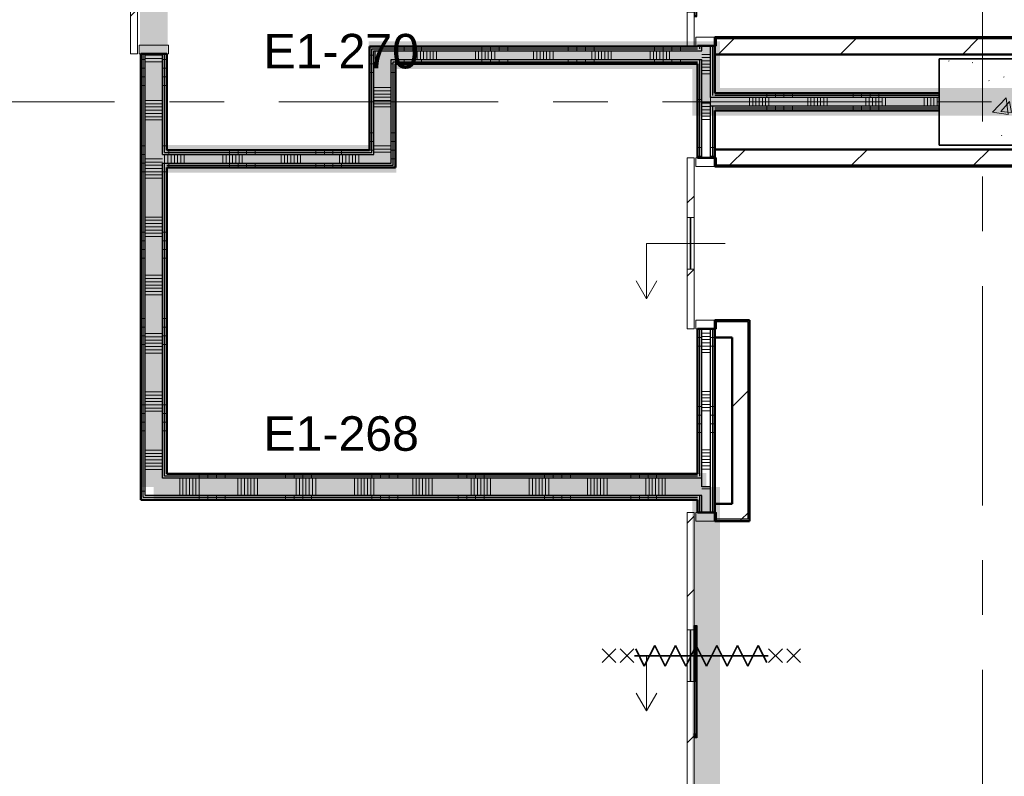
# Model space of a CAD drawing. Extents: x -3204 to 54657, y -2294 to 61632.
# Tile 7 of 65: x 10023 to 15727, y 11693 to 16076. Entities that reach past the tile are written whole.
import ezdxf

# ---------------------------------------------------------------- set-up
doc = ezdxf.new("R2010")
doc.units = 0
doc.header["$LTSCALE"] = 100
doc.linetypes.add('SCHEIDING_BRANDWEREND60', pattern=[3.2, 0.8, -1.6, 0.8])
doc.linetypes.add('stramien', pattern=[22.225, 12.7, -3.175, 3.175, -3.175])
for name, color, linetype, lineweight in [('00---0--FM-RUIMTENR', 7, 'Continuous', 18), ('BA20----_WANDEN', 14, 'Continuous', 50), ('BL$1A---_ALGEMEEN', 7, 'Continuous', 18), ('BL$7A---_STRAMIEN', 7, 'Continuous', 18), ('BL20----_WANDEN', 7, 'Continuous', 25), ('BL28----_CONSTRUCTIES', 4, 'Continuous', 18), ('BL30----_BRANDSYMBOLEN', 14, 'Continuous', 35), ('BL30----_KOZIJNEN', 14, 'Continuous', 25), ('BL40----_BRANDWERENDESCHEIDING_60MIN', 84, 'SCHEIDING_BRANDWEREND60', 158)]:
    doc.layers.add(name, color=color, linetype=linetype, lineweight=lineweight)
doc.styles.add('Arial', font='arial.ttf', dxfattribs={"height": 200})
pattern_1 = [(180, (10875, 15695), (-3e-12, -500), []), (180, (10875, 15745), (-3e-12, -500), []), (180, (10875, 15795), (-3e-12, -500), []), (180, (10875, 15845), (-3e-12, -500), [])]
pattern_2 = [(270, (12212.5, 13445), (500, -2e-12), []), (270, (12162.5, 13445), (500, -2e-12), []), (270, (12112.5, 13445), (500, -2e-12), []), (270, (12062.5, 13445), (500, -2e-12), [])]
pattern_3 = [(90, (13200, 15820), (-500, 2e-12), []), (90, (13250, 15820), (-500, 2e-12), []), (90, (13300, 15820), (-500, 2e-12), []), (90, (13350, 15820), (-500, 2e-12), [])]
pattern_4 = [(90, (11737.5, 15220), (-500, -2e-12), []), (90, (11787.5, 15220), (-500, -2e-12), []), (90, (11837.5, 15220), (-500, -2e-12), []), (90, (11887.5, 15220), (-500, -2e-12), [])]
pattern_5 = [(180, (12200, 15770), (3e-12, -500), []), (180, (12200, 15820), (3e-12, -500), []), (180, (12200, 15870), (3e-12, -500), []), (180, (12200, 15920), (3e-12, -500), [])]
pattern_6 = [(270, (14500, 15650), (500, 2e-12), []), (270, (14450, 15650), (500, 2e-12), []), (270, (14400, 15650), (500, 2e-12), []), (270, (14350, 15650), (500, 2e-12), [])]
pattern_7 = [(45, (8878.4, 12805.1), (-353.553, 353.553), [])]
pattern_8 = [(135, (-88.08, -5121.6), (-212.132, -212.132), [])]
pattern_9 = [(315, (-3289.92, 5121.6), (212.132, 212.132), [])]
pattern_10 = [(180, (14050, 11870), (-2e-12, -500), []), (180, (14050, 11920), (-2e-12, -500), []), (180, (14050, 11970), (-2e-12, -500), []), (180, (14050, 12020), (-2e-12, -500), [])]
pattern_11 = [(180, (14050, 15962.5), (1e-12, -500), []), (180, (14050, 16012.5), (1e-12, -500), []), (180, (14050, 16062.5), (1e-12, -500), []), (180, (14050, 16112.5), (1e-12, -500), [])]
pattern_12 = [(180, (14050, 14685), (-2e-12, -500), []), (180, (14050, 14735), (-2e-12, -500), []), (180, (14050, 14785), (-2e-12, -500), []), (180, (14050, 14835), (-2e-12, -500), [])]

# ---------------------------------------------------------------- blocks, each defined once
blk = doc.blocks.new('28_CL_beton - kolom - Betonkolom 500x500-V16-1')
at = {"layer": 'BL28----_CONSTRUCTIES'}
h = blk.add_hatch(dxfattribs=at)
h.set_pattern_fill('FP_18', color=256, style=0, pattern_type=2)
h.set_pattern_definition([(50, (-6721.6, -2794.9), (728.737, -63.756), [76.2, -838.2]), (355, (-6721.6, -2794.9), (-140.97, 764.23), [60.96, -670.56]), (100.451, (-6660.9, -2800.2), (587.77, 700.47), [64.76, -712.36]), (46.184, (-6721.6, -2591.7), (1084.32, -168.17), [114.3, -1257.3]), (96.636, (-6631.2, -2605.7), (949.61, 989.71), [97.14, -1068.54]), (351.184, (-6721.6, -2591.7), (949.62, 989.7), [91.44, -1005.84]), (21, (-6620, -2642.5), (606.46, -409.06), [76.2, -838.2]), (326, (-6620, -2642.5), (247.21, 736.75), [60.96, -670.56]), (71.451, (-6569.46, -2676.6), (853.67, 327.685), [64.76, -712.36]), (37.5, (-6721.6, -2794.92), (12.355, 338.22), [3.353, -659.08, 3.353, -677.367, -673.1]), (37.5, (-6721.6, -2794.92), (12.355, 338.22), [-1343.152, 3.353, -669.747]), (7.5, (-6721.6, -2794.92), (267.279, 400.722), [3.353, -384.76, 3.353, -643.84, -256.54]), (7.5, (-6721.6, -2794.92), (267.279, 400.722), [-1035.304, 3.353, -253.187]), (327.5, (-6948.16, -2794.92), (542.363, -22.915), [3.353, -250.647, 3.353, -789.127, -1051.56]), (327.5, (-6948.16, -2794.92), (542.363, -22.915), [-1046.48, 3.353, -1048.207]), (317.5, (-7049.77, -2794.9), (592.517, 101.707), [3.353, -326.847, 3.353, -522.935, -746.76]), (317.5, (-7049.77, -2794.9), (592.517, 101.707), [-856.49, 3.353, -743.407])])
h.paths.add_polyline_path([(250, -250), (250, 250), (-250, 250), (-250, -250)], flags=0)
at = {"layer": 'BL28----_CONSTRUCTIES', "lineweight": 35}
for p, q in [((250, 250), (-250, 250)), ((-250, 250), (-250, -250)), ((250, -250), (250, 250)), ((-250, -250), (250, -250))]:
    blk.add_line(p, q, dxfattribs=at)
blk = doc.blocks.new('32_DR_AMC_s_enkele schuifdeur_V3 - 1060x2360_wbdbo60-V171-1')
at = {"layer": 'BL30----_BRANDSYMBOLEN', "lineweight": 18}
h = blk.add_hatch(dxfattribs=at)
h.set_pattern_fill('FP_728', color=256, style=0, pattern_type=2)
h.set_pattern_definition([(315, (-3278.92, 1921.6), (212.132, 212.132), [])])
h.paths.add_polyline_path([(-205, 135), (-205, 95), (175, 95), (175, 135)], flags=0)
h.paths.add_polyline_path([(475, 135), (475, 95), (855, 95), (855, 135)], flags=0)
at = {"layer": 'BL$1A---_ALGEMEEN'}
for p, q in [((645, 371), (541.1, 431)), ((325, -84.9), (325, 371)), ((325, 371), (645, 371)), ((645, 371), (541.1, 311))]:
    blk.add_line(p, q, dxfattribs=at)
at = {"layer": 'BL30----_BRANDSYMBOLEN'}
for p, q in [((285, 603.6), (365, 523.6)), ((365, 603.6), (285, 523.6)), ((365, 498.7), (285, 418.6)), ((285, 498.7), (365, 418.6)), ((385, 358.6), (285, 408.6)), ((325, 416.3), (325, -358.7)), ((325, 416.3), (325, -358.7)), ((265, 298.6), (385, 358.6)), ((385, 238.6), (265, 298.6)), ((265, 178.6), (385, 238.6)), ((385, 118.6), (265, 178.6)), ((265, 58.6), (385, 118.6)), ((385, -1.4), (265, 58.6)), ((265, -61.4), (385, -1.4)), ((385, -121.4), (265, -61.4)), ((265, -181.4), (385, -121.4)), ((385, -241.4), (265, -181.4)), ((265, -301.4), (385, -241.4)), ((365, -351.4), (265, -301.4)), ((285, -361.4), (365, -441.4)), ((365, -361.4), (285, -441.4)), ((285, -466.4), (365, -546.4)), ((365, -466.4), (285, -546.4))]:
    blk.add_line(p, q, dxfattribs=at)
at = {"layer": 'BL30----_KOZIJNEN', "lineweight": 18}
for p, q in [((175, 135), (-205, 135)), ((-205, 135), (-205, 95)), ((175, 95), (175, 135)), ((175, 135), (475, 135)), ((475, 118), (175, 118)), ((175, 118), (175, 115)), ((175, 115), (475, 115)), ((855, 135), (475, 135)), ((475, 135), (475, 95)), ((475, 115), (475, 118)), ((855, 95), (855, 135)), ((-205, 95), (175, 95)), ((-205, 85), (-205, -85)), ((-155, 85), (-205, 85)), ((-155, -85), (-155, 85)), ((475, 95), (175, 95)), ((475, 95), (855, 95)), ((855, 85), (805, 85)), ((805, 85), (805, -85)), ((855, -85), (855, 85)), ((-205, -85), (-155, -85)), ((805, -85), (855, -85))]:
    blk.add_line(p, q, dxfattribs=at)
blk = doc.blocks.new('32_DR_AMC_s_enkele schuifdeur_V1 - 1660x2360_wbdbo60-V176-1')
at = {"layer": 'BL30----_BRANDSYMBOLEN', "lineweight": 18}
h = blk.add_hatch(dxfattribs=at)
h.set_pattern_fill('FP_736', color=256, style=0, pattern_type=2)
h.set_pattern_definition(pattern_8)
h.paths.add_polyline_path([(1155, -70), (475, -70), (475, -110), (1155, -110)], flags=0)
h.paths.add_polyline_path([(175, -110), (175, -70), (-505, -70), (-505, -110), (-170.8, -110)], flags=0)
at = {"layer": 'BL30----_KOZIJNEN', "lineweight": 18}
h = blk.add_hatch(dxfattribs=at)
h.set_pattern_fill('FP_736', color=256, style=0, pattern_type=2)
h.set_pattern_definition(pattern_8)
h.paths.add_polyline_path([(797, -58), (475, -58), (475, -67), (797, -67)], flags=0)
at = {"layer": 'BL$1A---_ALGEMEEN'}
for p, q in [((325, 109.9), (325, -346)), ((645, -346), (541.1, -286)), ((325, -346), (645, -346)), ((645, -346), (541.1, -406))]:
    blk.add_line(p, q, dxfattribs=at)
at = {"layer": 'BL30----_BRANDSYMBOLEN'}
for p, q in [((285, 466.4), (365, 546.4)), ((365, 466.4), (285, 546.4)), ((285, 361.4), (365, 441.4)), ((365, 361.4), (285, 441.4)), ((365, 351.4), (265, 301.4)), ((325, -416.3), (325, 358.7)), ((325, -416.3), (325, 358.7)), ((265, 301.4), (385, 241.4)), ((385, 241.4), (265, 181.4)), ((265, 181.4), (385, 121.4)), ((385, 121.4), (265, 61.4)), ((265, 61.4), (385, 1.4)), ((385, 1.4), (265, -58.6)), ((265, -58.6), (385, -118.6)), ((385, -118.6), (265, -178.6)), ((265, -178.6), (385, -238.6)), ((385, -238.6), (265, -298.6)), ((265, -298.6), (385, -358.6)), ((385, -358.6), (285, -408.6)), ((365, -498.7), (285, -418.6)), ((285, -498.7), (365, -418.6)), ((285, -603.6), (365, -523.6)), ((365, -603.6), (285, -523.6))]:
    blk.add_line(p, q, dxfattribs=at)
at = {"layer": 'BL30----_KOZIJNEN', "lineweight": 18}
for p, q in [((-505, 60), (-455, 60)), ((-505, -60), (-505, 60)), ((-455, 60), (-455, -60)), ((1105, 60), (1155, 60)), ((1105, -60), (1105, 60)), ((1155, 60), (1155, -60)), ((-455, -60), (-505, -60)), ((-505, -70), (175, -70)), ((-505, -110), (-505, -70)), ((175, -110), (-505, -110)), ((175, -70), (175, -110)), ((475, -70), (175, -70)), ((175, -93), (175, -90)), ((175, -90), (475, -90)), ((475, -93), (175, -93)), ((175, -110), (475, -110)), ((475, -67), (475, -58)), ((475, -58), (797, -58)), ((797, -67), (475, -67)), ((475, -70), (1155, -70)), ((475, -110), (475, -70)), ((475, -90), (475, -93)), ((1155, -110), (475, -110)), ((797, -58), (797, -67)), ((1155, -60), (1105, -60)), ((1155, -70), (1155, -110))]:
    blk.add_line(p, q, dxfattribs=at)
at = {"layer": 'BL30----_KOZIJNEN'}
for p, q in [((150, -55), (165, -55)), ((150, -70), (150, -55)), ((165, -55), (165, -58)), ((165, -55), (785, -55)), ((785, -55), (800, -55)), ((785, -58), (785, -55)), ((800, -55), (800, -70)), ((175, -70), (150, -70)), ((153, -58), (153, -67)), ((165, -58), (153, -58)), ((153, -67), (175, -67)), ((475, -58), (165, -58)), ((175, -67), (175, -70)), ((175, -67), (475, -67)), ((475, -70), (175, -70)), ((775, -67), (797, -67)), ((775, -70), (775, -67)), ((800, -70), (775, -70)), ((797, -58), (785, -58)), ((797, -67), (797, -58))]:
    blk.add_line(p, q, dxfattribs=at)
blk = doc.blocks.new('32_DR_AMC_s_enkele schuifdeur_V2 - 990x2360-V182-1')
at = {"layer": 'BL30----_BRANDSYMBOLEN', "lineweight": 18}
h = blk.add_hatch(dxfattribs=at)
h.set_pattern_fill('FP_745', color=256, style=0, pattern_type=2)
h.set_pattern_definition(pattern_9)
h.paths.add_polyline_path([(-170, 70), (25, 70), (25, 110), (-170, 110)], flags=0)
h.paths.add_polyline_path([(325, 110), (325, 70), (820, 70), (820, 110), (388.7, 110)], flags=0)
at = {"layer": 'BL30----_KOZIJNEN', "lineweight": 18}
h = blk.add_hatch(dxfattribs=at)
h.set_pattern_fill('FP_746', color=256, style=0, pattern_type=2)
h.set_pattern_definition([(315, (-3289.9, 5121.6), (500, 500), []), (315, (-3289.9, 4951.6), (500, 500), []), (315, (-3289.9, 4941.6), (500, 500), []), (315, (-3289.9, 4931.6), (500, 500), []), (315, (-3289.9, 4921.6), (500, 500), []), (315, (-3289.9, 4911.6), (500, 500), []), (315, (-3289.9, 4901.6), (500, 500), []), (315, (-3289.9, 4891.6), (500, 500), [])])
h.paths.add_polyline_path([(-170, -60), (-120, -60), (-120, 60), (-170, 60)], flags=0)
h.paths.add_polyline_path([(770, 60), (770, -60), (820, -60), (820, 60)], flags=0)
h = blk.add_hatch(dxfattribs=at)
h.set_pattern_fill('FP_745', color=256, style=0, pattern_type=2)
h.set_pattern_definition(pattern_9)
h.paths.add_polyline_path([(325, 58), (647, 58), (647, 67), (325, 67)], flags=0)
at = {"layer": 'BL$1A---_ALGEMEEN'}
for p, q in [((645, 346), (541.1, 406)), ((325, -109.9), (325, 346)), ((325, 346), (645, 346)), ((645, 346), (541.1, 286))]:
    blk.add_line(p, q, dxfattribs=at)
at = {"layer": 'BL30----_BRANDSYMBOLEN'}
for p, q in [((285, 603.6), (365, 523.6)), ((365, 603.6), (285, 523.6)), ((365, 498.7), (285, 418.6)), ((285, 498.7), (365, 418.6)), ((385, 358.6), (285, 408.6)), ((325, 416.3), (325, -358.7)), ((325, 416.3), (325, -358.7)), ((265, 298.6), (385, 358.6)), ((385, 238.6), (265, 298.6)), ((265, 178.6), (385, 238.6)), ((385, 118.6), (265, 178.6)), ((265, 58.6), (385, 118.6)), ((385, -1.4), (265, 58.6)), ((265, -61.4), (385, -1.4)), ((385, -121.4), (265, -61.4)), ((265, -181.4), (385, -121.4)), ((385, -241.4), (265, -181.4)), ((265, -301.4), (385, -241.4)), ((365, -351.4), (265, -301.4)), ((285, -361.4), (365, -441.4)), ((365, -361.4), (285, -441.4)), ((285, -466.4), (365, -546.4)), ((365, -466.4), (285, -546.4))]:
    blk.add_line(p, q, dxfattribs=at)
at = {"layer": 'BL30----_KOZIJNEN', "lineweight": 18}
for p, q in [((25, 110), (-170, 110)), ((-170, 110), (-170, 70)), ((-170, 70), (25, 70)), ((-170, 60), (-170, -60)), ((-120, 60), (-170, 60)), ((-120, -60), (-120, 60)), ((25, 70), (25, 110)), ((25, 110), (325, 110)), ((325, 93), (25, 93)), ((25, 93), (25, 90)), ((25, 90), (325, 90)), ((325, 70), (25, 70)), ((820, 110), (325, 110)), ((325, 110), (325, 70)), ((325, 90), (325, 93)), ((325, 70), (820, 70)), ((647, 67), (325, 67)), ((325, 67), (325, 58)), ((325, 58), (647, 58)), ((647, 58), (647, 67)), ((820, 60), (770, 60)), ((770, 60), (770, -60)), ((820, 70), (820, 110)), ((820, -60), (820, 60)), ((-170, -60), (-120, -60)), ((770, -60), (820, -60))]:
    blk.add_line(p, q, dxfattribs=at)
at = {"layer": 'BL30----_KOZIJNEN'}
for p, q in [((25, 70), (0, 70)), ((0, 70), (0, 55)), ((3, 58), (3, 67)), ((3, 67), (25, 67)), ((15, 58), (3, 58)), ((15, 55), (15, 58)), ((325, 58), (15, 58)), ((25, 67), (25, 70)), ((325, 70), (25, 70)), ((25, 67), (325, 67)), ((625, 70), (625, 67)), ((650, 70), (625, 70)), ((625, 67), (647, 67)), ((647, 58), (635, 58)), ((635, 58), (635, 55)), ((647, 67), (647, 58)), ((650, 55), (650, 70)), ((0, 55), (15, 55)), ((15, 55), (635, 55)), ((635, 55), (650, 55))]:
    blk.add_line(p, q, dxfattribs=at)
blk = doc.blocks.new('32_DR_AMC_s_enkele schuifdeur_V3 - 990x2360-V183-1')
at = {"layer": 'BL$1A---_ALGEMEEN'}
h = blk.add_hatch(dxfattribs=at)
h.set_pattern_fill('FP_747', color=256, style=0, pattern_type=2)
h.set_pattern_definition([(135, (2299.92, -5121.6), (-212.132, -212.132), [])])
h.paths.add_polyline_path([(820, -110), (820, -70), (475, -70), (475, -110)], flags=0)
h.paths.add_polyline_path([(175, -70), (-170, -70), (-170, -110), (175, -110)], flags=0)
for p, q in [((325, 109.9), (325, -346)), ((645, -346), (541.1, -286)), ((325, -346), (645, -346)), ((645, -346), (541.1, -406))]:
    blk.add_line(p, q, dxfattribs=at)
at = {"layer": 'BL30----_KOZIJNEN', "lineweight": 18}
for p, q in [((-170, 60), (-120, 60)), ((-170, -60), (-170, 60)), ((-120, 60), (-120, -60)), ((770, 60), (820, 60)), ((770, -60), (770, 60)), ((820, 60), (820, -60)), ((-120, -60), (-170, -60)), ((-170, -70), (175, -70)), ((-170, -110), (-170, -70)), ((175, -110), (-170, -110)), ((175, -70), (175, -110)), ((475, -70), (175, -70)), ((175, -93), (175, -90)), ((175, -90), (475, -90)), ((475, -93), (175, -93)), ((175, -110), (475, -110)), ((475, -70), (820, -70)), ((475, -110), (475, -70)), ((475, -90), (475, -93)), ((820, -110), (475, -110)), ((820, -60), (770, -60)), ((820, -70), (820, -110))]:
    blk.add_line(p, q, dxfattribs=at)

msp = doc.modelspace()

# ---------------------------------------------------------------- hatches: boundary and pattern name
at = {"layer": 'BA20----_WANDEN', "lineweight": 18}
h = msp.add_hatch(dxfattribs=at)
h.set_pattern_fill('FP_407', color=256, angle=90, style=0, pattern_type=2)
h.set_pattern_definition(pattern_1)
h.paths.add_polyline_path([(10725, 13295), (10737.5, 13295), (10737.5, 15879), (10725, 15879), (10725, 14086.4)], flags=0)
h.paths.add_polyline_path([(10737.5, 16939), (10737.5, 17832.5), (10725, 17832.5), (10725, 16939)], flags=0)
h = msp.add_hatch(dxfattribs=at)
h.set_pattern_fill('FP_407', color=256, angle=90, style=0, pattern_type=2)
h.set_pattern_definition(pattern_1)
h.paths.add_polyline_path([(10737.5, 13307.5), (10750, 13307.5), (10750, 15879), (10737.5, 15879), (10737.5, 14086.4)], flags=0)
h.paths.add_polyline_path([(10737.5, 16939), (10750, 16939), (10750, 17820), (10737.5, 17820), (10737.5, 17682.4)], flags=0)
h = msp.add_hatch(dxfattribs=at)
h.set_pattern_fill('FP_408', color=256, angle=90, style=0, pattern_type=2)
h.set_pattern_definition([(180, (10875, 15495), (5e-13, -337.5), []), (180, (10875, 15513.75), (5e-13, -337.5), []), (180, (10875, 15532.5), (5e-13, -337.5), []), (180, (10875, 15551.25), (5e-13, -337.5), []), (180, (10875, 15570), (5e-13, -337.5), []), (180, (10875, 15588.75), (5e-13, -337.5), []), (180, (10875, 15607.5), (5e-13, -337.5), [])])
h.paths.add_polyline_path([(10750, 13320), (10850, 13320), (10850, 15879), (10750, 15879), (10750, 14086.4)], flags=0)
h.paths.add_polyline_path([(10750, 16939), (10850, 16939), (10850, 17720), (10750, 17720), (10750, 17682.4)], flags=0)
h = msp.add_hatch(dxfattribs=at)
h.set_pattern_fill('FP_407', color=256, angle=90, style=0, pattern_type=2)
h.set_pattern_definition(pattern_1)
h.paths.add_polyline_path([(10850, 13420), (10862.5, 13420), (10862.5, 15245), (10850, 15245), (10850, 14086.4)], flags=0)
h.paths.add_polyline_path([(10850, 15295), (10862.5, 15295), (10862.5, 15879), (10850, 15879)], flags=0)
h.paths.add_polyline_path([(10862.5, 16939), (10862.5, 17707.5), (10850, 17707.5), (10850, 16939)], flags=0)
h = msp.add_hatch(dxfattribs=at)
h.set_pattern_fill('FP_407', color=256, angle=90, style=0, pattern_type=2)
h.set_pattern_definition(pattern_1)
h.paths.add_polyline_path([(10862.5, 13432.5), (10875, 13432.5), (10875, 15245), (10862.5, 15245), (10862.5, 14086.4)], flags=0)
h.paths.add_polyline_path([(10862.5, 15307.5), (10875, 15307.5), (10875, 15879), (10862.5, 15879)], flags=0)
h.paths.add_polyline_path([(10875, 16939), (10875, 17695), (10862.5, 17695), (10862.5, 16939)], flags=0)
h = msp.add_hatch(dxfattribs=at)
h.set_pattern_fill('FP_24', color=256, style=0, pattern_type=2)
h.set_pattern_definition(pattern_7)
h.paths.add_polyline_path([(21150, 15965), (21150, 15975), (18433, 15975), (18433, 15965), (20301.9, 15965)], flags=0)
h.paths.add_polyline_path([(16957, 15965), (16967, 15965), (16967, 15975), (14050, 15975), (14050, 15965), (15962, 15965)], flags=0)
h = msp.add_hatch(dxfattribs=at)
h.set_pattern_fill('FP_411', color=256, angle=90, style=0, pattern_type=2)
h.set_pattern_definition(pattern_3)
h.paths.add_polyline_path([(13950, 15907.5), (13950, 15920), (12050, 15920), (12050, 15907.5), (13792.1, 15907.5)], flags=0)
h = msp.add_hatch(dxfattribs=at)
h.set_pattern_fill('FP_833', color=256, angle=90, style=0, pattern_type=2)
h.set_pattern_definition(pattern_11)
h.paths.add_polyline_path([(13962.5, 15600), (13962.5, 15845), (13950, 15845), (13950, 15600)], flags=0)
h.paths.add_polyline_path([(13962.5, 15907.5), (13962.5, 15925), (13950, 15925), (13950, 15907.5)], flags=0)
h = msp.add_hatch(dxfattribs=at)
h.set_pattern_fill('FP_833', color=256, angle=90, style=0, pattern_type=2)
h.set_pattern_definition(pattern_11)
h.paths.add_polyline_path([(13975, 15600), (13975, 15845), (13962.5, 15845), (13962.5, 15600)], flags=0)
h.paths.add_polyline_path([(13962.5, 15895), (13975, 15895), (13975, 15925), (13962.5, 15925), (13962.5, 15907.5)], flags=0)
h = msp.add_hatch(dxfattribs=at)
h.set_pattern_fill('FP_834', color=256, angle=90, style=0, pattern_type=2)
h.set_pattern_definition([(180, (14050, 15762.5), (-2e-12, -337.5), []), (180, (14050, 15781.25), (-2e-12, -337.5), []), (180, (14050, 15800), (-2e-12, -337.5), []), (180, (14050, 15818.75), (-2e-12, -337.5), []), (180, (14050, 15837.5), (-2e-12, -337.5), []), (180, (14050, 15856.25), (-2e-12, -337.5), []), (180, (14050, 15875), (-2e-12, -337.5), [])])
h.paths.add_polyline_path([(14025, 15600), (14025, 15925), (13975, 15925), (13975, 15600)], flags=0)
h = msp.add_hatch(dxfattribs=at)
h.set_pattern_fill('FP_24', color=256, style=0, pattern_type=2)
h.set_pattern_definition(pattern_7)
h.paths.add_polyline_path([(21150, 15875), (21160, 15875), (21160, 15965), (18443, 15965), (18443, 15875), (20301.9, 15875)], flags=0)
h.paths.add_polyline_path([(16504.5, 15875), (16957, 15875), (16957, 15965), (14050, 15965), (14050, 15875), (15962, 15875)], flags=0)
h = msp.add_hatch(dxfattribs=at)
h.set_pattern_fill('FP_415', color=256, angle=90, style=0, pattern_type=2)
h.set_pattern_definition(pattern_5)
h.paths.add_polyline_path([(12062.5, 15320), (12062.5, 15907.5), (12050, 15907.5), (12050, 15320)], flags=0)
h = msp.add_hatch(dxfattribs=at)
h.set_pattern_fill('FP_411', color=256, angle=90, style=0, pattern_type=2)
h.set_pattern_definition(pattern_3)
h.paths.add_polyline_path([(13962.5, 15895), (13962.5, 15907.5), (12062.5, 15907.5), (12062.5, 15895), (13950, 15895)], flags=0)
h = msp.add_hatch(dxfattribs=at)
h.set_pattern_fill('FP_415', color=256, angle=90, style=0, pattern_type=2)
h.set_pattern_definition(pattern_5)
h.paths.add_polyline_path([(12062.5, 15307.5), (12075, 15307.5), (12075, 15895), (12062.5, 15895), (12062.5, 15320)], flags=0)
h = msp.add_hatch(dxfattribs=at)
h.set_pattern_fill('FP_412', color=256, angle=90, style=0, pattern_type=2)
h.set_pattern_definition([(90, (13000, 15820), (-337.5, 1e-12), []), (90, (13018.75, 15820), (-337.5, 1e-12), []), (90, (13037.5, 15820), (-337.5, 1e-12), []), (90, (13056.25, 15820), (-337.5, 1e-12), []), (90, (13075, 15820), (-337.5, 1e-12), []), (90, (13093.75, 15820), (-337.5, 1e-12), []), (90, (13112.5, 15820), (-337.5, 1e-12), [])])
h.paths.add_polyline_path([(13792.1, 15845), (13975, 15845), (13975, 15895), (12075, 15895), (12075, 15845), (12707.1, 15845)], flags=0)
h = msp.add_hatch(dxfattribs=at)
h.set_pattern_fill('FP_416', color=256, angle=90, style=0, pattern_type=2)
h.set_pattern_definition([(180, (12200, 15570), (-3e-12, -337.5), []), (180, (12200, 15588.75), (-3e-12, -337.5), []), (180, (12200, 15607.5), (-3e-12, -337.5), []), (180, (12200, 15626.25), (-3e-12, -337.5), []), (180, (12200, 15645), (-3e-12, -337.5), []), (180, (12200, 15663.75), (-3e-12, -337.5), []), (180, (12200, 15682.5), (-3e-12, -337.5), [])])
h.paths.add_polyline_path([(12175, 15295), (12175, 15845), (12075, 15845), (12075, 15295), (12164.7, 15295)], flags=0)
h = msp.add_hatch(dxfattribs=at)
h.set_pattern_fill('FP_411', color=256, angle=90, style=0, pattern_type=2)
h.set_pattern_definition(pattern_3)
h.paths.add_polyline_path([(13950, 15832.5), (13950, 15845), (12175, 15845), (12175, 15832.5), (13792.1, 15832.5)], flags=0)
h = msp.add_hatch(dxfattribs=at)
h.set_pattern_fill('FP_415', color=256, angle=90, style=0, pattern_type=2)
h.set_pattern_definition(pattern_5)
h.paths.add_polyline_path([(12187.5, 15245), (12187.5, 15832.5), (12175, 15832.5), (12175, 15245)], flags=0)
h = msp.add_hatch(dxfattribs=at)
h.set_pattern_fill('FP_411', color=256, angle=90, style=0, pattern_type=2)
h.set_pattern_definition(pattern_3)
h.paths.add_polyline_path([(13950, 15820), (13950, 15832.5), (12187.5, 15832.5), (12187.5, 15820), (13792.1, 15820)], flags=0)
h = msp.add_hatch(dxfattribs=at)
h.set_pattern_fill('FP_415', color=256, angle=90, style=0, pattern_type=2)
h.set_pattern_definition(pattern_5)
h.paths.add_polyline_path([(12187.5, 15232.5), (12200, 15232.5), (12200, 15820), (12187.5, 15820), (12187.5, 15245)], flags=0)
h = msp.add_hatch(dxfattribs=at)
h.set_pattern_fill('FP_443', color=256, angle=-270, style=0, pattern_type=2)
h.set_pattern_definition(pattern_6)
h.paths.add_polyline_path([(15350, 15625), (15350, 15637.5), (14037.5, 15637.5), (14037.5, 15625), (14877.1, 15625)], flags=0)
h = msp.add_hatch(dxfattribs=at)
h.set_pattern_fill('FP_443', color=256, angle=-270, style=0, pattern_type=2)
h.set_pattern_definition(pattern_6)
h.paths.add_polyline_path([(15350, 15637.5), (15350, 15650), (14050, 15650), (14050, 15637.5), (14877.1, 15637.5)], flags=0)
h = msp.add_hatch(dxfattribs=at)
h.set_pattern_fill('FP_835', color=256, angle=90, style=0, pattern_type=2)
h.set_pattern_definition(pattern_12)
h.paths.add_polyline_path([(13950, 13432.5), (13962.5, 13432.5), (13962.5, 14285), (13950, 14285), (13950, 13445)], flags=0)
h.paths.add_polyline_path([(13962.5, 15275), (13962.5, 15600), (13950, 15600), (13950, 15275)], flags=0)
h = msp.add_hatch(dxfattribs=at)
h.set_pattern_fill('FP_835', color=256, angle=90, style=0, pattern_type=2)
h.set_pattern_definition(pattern_12)
h.paths.add_polyline_path([(13962.5, 13420), (13975, 13420), (13975, 14285), (13962.5, 14285), (13962.5, 13432.5)], flags=0)
h.paths.add_polyline_path([(13975, 15275), (13975, 15600), (13962.5, 15600), (13962.5, 15275)], flags=0)
h = msp.add_hatch(dxfattribs=at)
h.set_pattern_fill('FP_836', color=256, angle=90, style=0, pattern_type=2)
h.set_pattern_definition([(180, (14050, 14485), (8e-13, -337.5), []), (180, (14050, 14503.75), (8e-13, -337.5), []), (180, (14050, 14522.5), (8e-13, -337.5), []), (180, (14050, 14541.25), (8e-13, -337.5), []), (180, (14050, 14560), (8e-13, -337.5), []), (180, (14050, 14578.75), (8e-13, -337.5), []), (180, (14050, 14597.5), (8e-13, -337.5), [])])
h.paths.add_polyline_path([(13975, 13370), (14025, 13370), (14025, 14285), (13975, 14285), (13975, 13420)], flags=0)
h.paths.add_polyline_path([(14025, 15275), (14025, 15600), (13975, 15600), (13975, 15275)], flags=0)
h = msp.add_hatch(dxfattribs=at)
h.set_pattern_fill('FP_444', color=256, angle=-270, style=0, pattern_type=2)
h.set_pattern_definition([(270, (14700, 15650), (337.5, -1e-12), []), (270, (14681.25, 15650), (337.5, -1e-12), []), (270, (14662.5, 15650), (337.5, -1e-12), []), (270, (14643.75, 15650), (337.5, -1e-12), []), (270, (14625, 15650), (337.5, -1e-12), []), (270, (14606.25, 15650), (337.5, -1e-12), []), (270, (14587.5, 15650), (337.5, -1e-12), [])])
h.paths.add_polyline_path([(15350, 15575), (15350, 15625), (14025, 15625), (14025, 15575), (14877.1, 15575)], flags=0)
h = msp.add_hatch(dxfattribs=at)
h.set_pattern_fill('FP_835', color=256, angle=90, style=0, pattern_type=2)
h.set_pattern_definition(pattern_12)
h.paths.add_polyline_path([(14037.5, 13370), (14037.5, 14285), (14025, 14285), (14025, 13370)], flags=0)
h.paths.add_polyline_path([(14037.5, 15275), (14037.5, 15575), (14025, 15575), (14025, 15275)], flags=0)
h = msp.add_hatch(dxfattribs=at)
h.set_pattern_fill('FP_835', color=256, angle=90, style=0, pattern_type=2)
h.set_pattern_definition(pattern_12)
h.paths.add_polyline_path([(14050, 13370), (14050, 14285), (14037.5, 14285), (14037.5, 13370)], flags=0)
h.paths.add_polyline_path([(14050, 15275), (14050, 15575), (14037.5, 15575), (14037.5, 15275)], flags=0)
h = msp.add_hatch(dxfattribs=at)
h.set_pattern_fill('FP_443', color=256, angle=-270, style=0, pattern_type=2)
h.set_pattern_definition(pattern_6)
h.paths.add_polyline_path([(15350, 15562.5), (15350, 15575), (14050, 15575), (14050, 15562.5), (14877.1, 15562.5)], flags=0)
h = msp.add_hatch(dxfattribs=at)
h.set_pattern_fill('FP_443', color=256, angle=-270, style=0, pattern_type=2)
h.set_pattern_definition(pattern_6)
h.paths.add_polyline_path([(15350, 15550), (15350, 15562.5), (14050, 15562.5), (14050, 15550), (14877.1, 15550)], flags=0)
h = msp.add_hatch(dxfattribs=at)
h.set_pattern_fill('FP_414', color=256, angle=90, style=0, pattern_type=2)
h.set_pattern_definition([(90, (11537.5, 15220), (-337.5, 1e-12), []), (90, (11556.25, 15220), (-337.5, 1e-12), []), (90, (11575, 15220), (-337.5, 1e-12), []), (90, (11593.75, 15220), (-337.5, 1e-12), []), (90, (11612.5, 15220), (-337.5, 1e-12), []), (90, (11631.25, 15220), (-337.5, 1e-12), []), (90, (11650, 15220), (-337.5, 1e-12), [])])
h.paths.add_polyline_path([(10875, 15245), (12175, 15245), (12175, 15295), (10850, 15295), (10850, 15245), (10862.5, 15245)], flags=0)
h = msp.add_hatch(dxfattribs=at)
h.set_pattern_fill('FP_413', color=256, angle=90, style=0, pattern_type=2)
h.set_pattern_definition(pattern_4)
h.paths.add_polyline_path([(11622.2, 15295), (12075, 15295), (12075, 15307.5), (10862.5, 15307.5), (10862.5, 15295), (10875, 15295)], flags=0)
h = msp.add_hatch(dxfattribs=at)
h.set_pattern_fill('FP_413', color=256, angle=90, style=0, pattern_type=2)
h.set_pattern_definition(pattern_4)
h.paths.add_polyline_path([(11622.2, 15307.5), (12062.5, 15307.5), (12062.5, 15320), (10875, 15320), (10875, 15307.5)], flags=0)
h = msp.add_hatch(dxfattribs=at)
h.set_pattern_fill('FP_24', color=256, style=0, pattern_type=2)
h.set_pattern_definition(pattern_7)
h.paths.add_polyline_path([(21250, 15235), (21250, 15325), (14050, 15325), (14050, 15235), (21160, 15235)], flags=0)
h = msp.add_hatch(dxfattribs=at)
h.set_pattern_fill('FP_413', color=256, angle=90, style=0, pattern_type=2)
h.set_pattern_definition(pattern_4)
h.paths.add_polyline_path([(12187.5, 15232.5), (12187.5, 15245), (10875, 15245), (10875, 15232.5)], flags=0)
h = msp.add_hatch(dxfattribs=at)
h.set_pattern_fill('FP_413', color=256, angle=90, style=0, pattern_type=2)
h.set_pattern_definition(pattern_4)
h.paths.add_polyline_path([(10875, 15220), (12200, 15220), (12200, 15232.5), (10875, 15232.5)], flags=0)
h = msp.add_hatch(dxfattribs=at)
h.set_pattern_fill('FP_24', color=256, style=0, pattern_type=2)
h.set_pattern_definition(pattern_7)
h.paths.add_polyline_path([(21150, 15225), (21160, 15225), (21160, 15235), (14050, 15235), (14050, 15225), (17047, 15225)], flags=0)
h = msp.add_hatch(dxfattribs=at)
h.set_pattern_fill('FP_24', color=256, style=0, pattern_type=2)
h.set_pattern_definition(pattern_7)
h.paths.add_polyline_path([(14240, 9075), (14250, 9075), (14250, 11602), (14240, 11602), (14240, 9165)], flags=0)
h.paths.add_polyline_path([(14240, 13182), (14250, 13182), (14250, 14325), (14240, 14325), (14240, 13187.4)], flags=0)
h = msp.add_hatch(dxfattribs=at)
h.set_pattern_fill('FP_24', color=256, style=0, pattern_type=2)
h.set_pattern_definition(pattern_7)
h.paths.add_polyline_path([(14150, 9165), (14240, 9165), (14240, 11512), (14150, 11512), (14150, 9291.8)], flags=0)
h.paths.add_polyline_path([(14240, 13272), (14240, 14235), (14150, 14235), (14150, 13272)], flags=0)
h = msp.add_hatch(dxfattribs=at)
h.set_pattern_fill('FP_410', color=256, angle=-270, style=0, pattern_type=2)
h.set_pattern_definition([(270, (12412.5, 13445), (337.5, -1e-12), []), (270, (12393.75, 13445), (337.5, -1e-12), []), (270, (12375, 13445), (337.5, -1e-12), []), (270, (12356.25, 13445), (337.5, -1e-12), []), (270, (12337.5, 13445), (337.5, -1e-12), []), (270, (12318.75, 13445), (337.5, -1e-12), []), (270, (12300, 13445), (337.5, -1e-12), [])])
h.paths.add_polyline_path([(13792.1, 13320), (13975, 13320), (13975, 13420), (10850, 13420), (10850, 13320), (12707.1, 13320)], flags=0)
h = msp.add_hatch(dxfattribs=at)
h.set_pattern_fill('FP_409', color=256, angle=-270, style=0, pattern_type=2)
h.set_pattern_definition(pattern_2)
h.paths.add_polyline_path([(13950, 13420), (13962.5, 13420), (13962.5, 13432.5), (10862.5, 13432.5), (10862.5, 13420), (13792.1, 13420)], flags=0)
h = msp.add_hatch(dxfattribs=at)
h.set_pattern_fill('FP_409', color=256, angle=-270, style=0, pattern_type=2)
h.set_pattern_definition(pattern_2)
h.paths.add_polyline_path([(13950, 13432.5), (13950, 13445), (10875, 13445), (10875, 13432.5), (13792.1, 13432.5)], flags=0)
h = msp.add_hatch(dxfattribs=at)
h.set_pattern_fill('FP_813', color=256, angle=90, style=0, pattern_type=2)
h.set_pattern_definition([(180, (14050, 11670), (8e-13, -337.5), []), (180, (14050, 11688.75), (8e-13, -337.5), []), (180, (14050, 11707.5), (8e-13, -337.5), []), (180, (14050, 11726.25), (8e-13, -337.5), []), (180, (14050, 11745), (8e-13, -337.5), []), (180, (14050, 11763.75), (8e-13, -337.5), []), (180, (14050, 11782.5), (8e-13, -337.5), [])])
h.paths.add_polyline_path([(13975, 9970), (14025, 9970), (14025, 11562), (13975, 11562), (13975, 10020)], flags=0)
h.paths.add_polyline_path([(14025, 13222), (14025, 13370), (13975, 13370), (13975, 13222)], flags=0)
h = msp.add_hatch(dxfattribs=at)
h.set_pattern_fill('FP_812', color=256, angle=90, style=0, pattern_type=2)
h.set_pattern_definition(pattern_10)
h.paths.add_polyline_path([(14025, 9970), (14037.5, 9970), (14037.5, 11562), (14025, 11562), (14025, 10490.4)], flags=0)
h.paths.add_polyline_path([(14037.5, 13222), (14037.5, 13370), (14025, 13370), (14025, 13222)], flags=0)
h = msp.add_hatch(dxfattribs=at)
h.set_pattern_fill('FP_812', color=256, angle=90, style=0, pattern_type=2)
h.set_pattern_definition(pattern_10)
h.paths.add_polyline_path([(14037.5, 9970), (14050, 9970), (14050, 11562), (14037.5, 11562), (14037.5, 10490.4)], flags=0)
h.paths.add_polyline_path([(14050, 13222), (14050, 13370), (14037.5, 13370), (14037.5, 13222)], flags=0)
h = msp.add_hatch(dxfattribs=at)
h.set_pattern_fill('FP_409', color=256, angle=-270, style=0, pattern_type=2)
h.set_pattern_definition(pattern_2)
h.paths.add_polyline_path([(13950, 13295), (13950, 13307.5), (10737.5, 13307.5), (10737.5, 13295), (13792.1, 13295)], flags=0)
h = msp.add_hatch(dxfattribs=at)
h.set_pattern_fill('FP_409', color=256, angle=-270, style=0, pattern_type=2)
h.set_pattern_definition(pattern_2)
h.paths.add_polyline_path([(13792.1, 13307.5), (13950, 13307.5), (13950, 13320), (10750, 13320), (10750, 13307.5), (12707.1, 13307.5)], flags=0)
h = msp.add_hatch(dxfattribs=at)
h.set_pattern_fill('FP_812', color=256, angle=90, style=0, pattern_type=2)
h.set_pattern_definition(pattern_10)
h.paths.add_polyline_path([(13950, 10032.5), (13962.5, 10032.5), (13962.5, 11562), (13950, 11562), (13950, 10045)], flags=0)
h.paths.add_polyline_path([(13962.5, 13222), (13962.5, 13320), (13950, 13320), (13950, 13222)], flags=0)
h = msp.add_hatch(dxfattribs=at)
h.set_pattern_fill('FP_812', color=256, angle=90, style=0, pattern_type=2)
h.set_pattern_definition(pattern_10)
h.paths.add_polyline_path([(13962.5, 10020), (13975, 10020), (13975, 11562), (13962.5, 11562), (13962.5, 10032.5)], flags=0)
h.paths.add_polyline_path([(13975, 13222), (13975, 13320), (13962.5, 13320), (13962.5, 13222)], flags=0)
h = msp.add_hatch(dxfattribs=at)
h.set_pattern_fill('FP_24', color=256, style=0, pattern_type=2)
h.set_pattern_definition(pattern_7)
h.paths.add_polyline_path([(14050, 13182), (14240, 13182), (14240, 13272), (14050, 13272), (14050, 13187.4)], flags=0)
h = msp.add_hatch(dxfattribs=at)
h.set_pattern_fill('FP_24', color=256, style=0, pattern_type=2)
h.set_pattern_definition(pattern_7)
h.paths.add_polyline_path([(14050, 13172), (14250, 13172), (14250, 13182), (14050, 13182)], flags=0)

# ---------------------------------------------------------------- linework, layer by layer
at = {"layer": 'BL$7A---_STRAMIEN', "linetype": 'stramien'}
for p, q in [((15600, -2294.5), (15600, 60632.3)), ((52800, 15600), (-2203.7, 15600))]:
    msp.add_line(p, q, dxfattribs=at)
at = {"layer": 'BL20----_WANDEN', "lineweight": 50}
for p, q in [((16967, 15975), (14050, 15975)), ((14050, 15650), (14050, 15975)), ((13950, 15920), (12050, 15920)), ((12050, 15920), (12050, 15320)), ((13950, 15925), (13950, 15920)), ((14050, 15925), (13950, 15925)), ((10725, 15879), (10725, 13295)), ((10875, 15879), (10725, 15879)), ((10875, 15320), (10875, 15879)), ((14050, 15875), (16867, 15875)), ((12200, 15820), (13950, 15820)), ((12200, 15220), (12200, 15820)), ((13950, 15820), (13950, 15275)), ((15350, 15650), (14050, 15650)), ((14050, 15550), (15350, 15550)), ((14050, 15225), (14050, 15550)), ((12050, 15320), (10875, 15320)), ((21250, 15325), (14050, 15325)), ((13950, 15275), (14050, 15275)), ((10875, 13445), (10875, 15220)), ((10875, 15220), (12200, 15220)), ((14050, 15225), (21150, 15225)), ((14250, 14335), (14050, 14335)), ((14050, 13172), (14050, 14335)), ((14250, 13172), (14250, 14335)), ((13950, 14285), (13950, 13445)), ((14050, 14285), (13950, 14285)), ((14050, 14235), (14150, 14235)), ((14150, 14235), (14150, 13272)), ((13950, 13445), (10875, 13445)), ((10725, 13295), (13950, 13295)), ((13950, 13295), (13950, 13222)), ((14150, 13272), (14050, 13272)), ((13950, 13222), (14050, 13222)), ((14050, 13172), (14250, 13172))]:
    msp.add_line(p, q, dxfattribs=at)
at = {"layer": 'BL20----_WANDEN'}
for p, q in [((13962.5, 15907.5), (13962.5, 15925)), ((13975, 15895), (13975, 15925)), ((14025, 15625), (14025, 15925)), ((14037.5, 15637.5), (14037.5, 15925)), ((16957, 15965), (14050, 15965)), ((10737.5, 13307.5), (10737.5, 15879)), ((10750, 13320), (10750, 15879)), ((10850, 15295), (10850, 15879)), ((10862.5, 15307.5), (10862.5, 15879)), ((12062.5, 15907.5), (13950, 15907.5)), ((12062.5, 15307.5), (12062.5, 15907.5)), ((12075, 15895), (13975, 15895)), ((12075, 15295), (12075, 15895)), ((12175, 15845), (13975, 15845)), ((12175, 15245), (12175, 15845)), ((12187.5, 15832.5), (13950, 15832.5)), ((12187.5, 15232.5), (12187.5, 15832.5)), ((13962.5, 15275), (13962.5, 15845)), ((13975, 15275), (13975, 15845)), ((15350, 15637.5), (14050, 15637.5)), ((13975, 15600), (14025, 15600)), ((15350, 15625), (14025, 15625)), ((14025, 15275), (14025, 15600)), ((15350, 15575), (14025, 15575)), ((14037.5, 15275), (14037.5, 15575)), ((15350, 15562.5), (14050, 15562.5)), ((10850, 15295), (12075, 15295)), ((10862.5, 15307.5), (12062.5, 15307.5)), ((10850, 13420), (10850, 15245)), ((10850, 15245), (12175, 15245)), ((10862.5, 13432.5), (10862.5, 15245)), ((10875, 15232.5), (12187.5, 15232.5)), ((14050, 15235), (21160, 15235)), ((14240, 14325), (14050, 14325)), ((14240, 14325), (14240, 14235)), ((13962.5, 13432.5), (13962.5, 14285)), ((13975, 13370), (13975, 14285)), ((14025, 13222), (14025, 14285)), ((14037.5, 13222), (14037.5, 14285)), ((14240, 14235), (14240, 13182)), ((13975, 13420), (10850, 13420)), ((13950, 13432.5), (10862.5, 13432.5)), ((14025, 13370), (13975, 13370)), ((13950, 13307.5), (10737.5, 13307.5)), ((13975, 13320), (10750, 13320)), ((13962.5, 13222), (13962.5, 13320)), ((13975, 13222), (13975, 13320)), ((14240, 13182), (14050, 13182))]:
    msp.add_line(p, q, dxfattribs=at)
at = {"layer": 'BL40----_BRANDWERENDESCHEIDING_60MIN', "const_width": 160}
for points in [[(10800, 17770), (10800, 13370)], [(10800, 13370), (14000, 13370)], [(14000, 13370), (14000, 9970)]]:
    msp.add_lwpolyline(points, dxfattribs=at)
at = {"layer": 'BL40----_BRANDWERENDESCHEIDING_60MIN', "const_width": 160, "flags": 128}
msp.add_lwpolyline([(10800, 15270), (12125, 15270), (12125, 15870), (14000, 15870), (14000, 15600), (17000, 15600), (17000, 15400), (18400, 15400), (18400, 15600), (21400, 15600)], dxfattribs=at)

# ---------------------------------------------------------------- block references
at = {"layer": 'BL28----_CONSTRUCTIES'}
msp.add_blockref('28_CL_beton - kolom - Betonkolom 500x500-V16-1', (15600, 15600), dxfattribs=at)
at = {"layer": 'BL30----_KOZIJNEN'}
for name, p, rotation in [('32_DR_AMC_s_enkele schuifdeur_V3 - 1060x2360_wbdbo60-V171-1', (10800, 16084), 89.99999999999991), ('32_DR_AMC_s_enkele schuifdeur_V2 - 990x2360-V182-1', (14000, 16095), 89.99999999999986), ('32_DR_AMC_s_enkele schuifdeur_V3 - 990x2360-V183-1', (14000, 15105), 269.9999999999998), ('32_DR_AMC_s_enkele schuifdeur_V1 - 1660x2360_wbdbo60-V176-1', (14000, 12717), 269.9999999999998)]:
    msp.add_blockref(name, p, dxfattribs=dict(at, rotation=rotation))

# ---------------------------------------------------------------- texts
at = {"layer": '00---0--FM-RUIMTENR', "char_height": 200, "width": 1114.346, "attachment_point": 1, "style": 'Arial'}
for s, insert in [('E1-270', (11435, 15993.7)), ('E1-268', (11435, 13778.9))]:
    msp.add_mtext(s, dxfattribs=dict(at, insert=insert))

doc.saveas('drawing.dxf')
